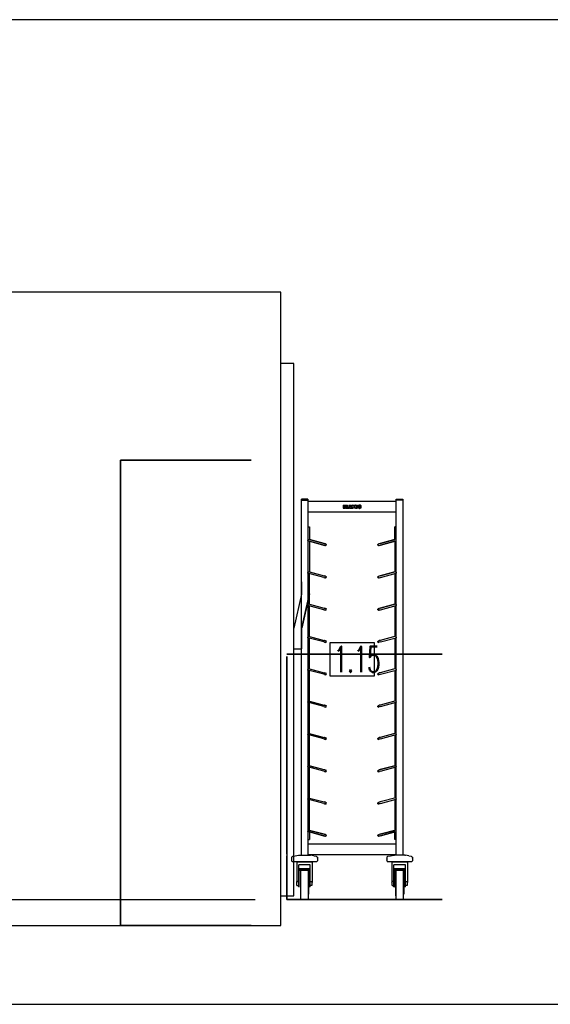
# Model space of a CAD drawing. Header units: millimetres. Extents: x 0 to 40100, y 0 to 29075.
# Tile 114 of 119: x 23961 to 26013, y 18337 to 22147. Entities that reach past the tile are written whole.
import ezdxf

# ---------------------------------------------------------------- set-up
doc = ezdxf.new("R2010")
doc.units = ezdxf.units.MM
doc.header["$MEASUREMENT"] = 0
doc.linetypes.add('AUSGEZOGEN', pattern=[0, 0])
doc.layers.get('0').update_dxf_attribs({"linetype": 'CONTINUOUS'})
for name, color, linetype, true_color in [('ibmp_KT_Einrichtung', 7, 'AUSGEZOGEN', 0x000080), ('ibmp_KT_Geräte_Ansicht', 1, 'AUSGEZOGEN', 0xff0000), ('ibmp_KT_Positionsnummern', 7, 'AUSGEZOGEN', 0x800000)]:
    doc.layers.add(name, color=color, linetype=linetype, true_color=true_color)
doc.layers.add('IBMP_KT_GR', color=7, linetype='AUSGEZOGEN')
doc.styles.get("Standard").update_dxf_attribs({"font": 'TXT.SHX'})

# ---------------------------------------------------------------- blocks, each defined once
blk = doc.blocks.new('BLOCK_00272')
at = {"layer": 'ibmp_KT_Einrichtung', "color": 0, "linetype": 'AUSGEZOGEN', "true_color": 0x000000}
for p, q in [((24971.46, 21092.1), (22571.46, 21092.1)), ((24971.46, 18642.1), (24971.46, 21092.1)), ((25021.46, 20817.1), (24971.46, 20817.1)), ((25021.46, 18757.1), (25021.46, 20817.1)), ((24351.46, 20442.1), (24856.46, 20442.1)), ((24856.46, 20442.1), (24351.46, 20442.1)), ((24351.46, 18662.1), (24351.46, 20442.1)), ((24351.46, 20442.1), (24351.46, 18662.1)), ((24351.46, 18662.1), (24351.46, 20442.1)), ((24351.46, 20442.1), (24351.46, 18662.1)), ((25075.47, 20292.1), (25050.47, 20292.1)), ((25050.47, 18914.08), (25050.47, 20292.1)), ((25050.47, 20287.1), (25075.47, 20287.1)), ((25075.47, 20292.1), (25075.47, 18914.08)), ((25417.47, 20282.1), (25075.47, 20282.1)), ((25417.47, 20292.1), (25442.47, 20292.1)), ((25417.47, 18914.08), (25417.47, 20292.1)), ((25442.47, 20287.1), (25417.47, 20287.1)), ((25442.47, 20292.1), (25442.47, 18914.08)), ((25075.47, 20242.1), (25417.47, 20242.1)), ((25211.46, 20268.69), (25216.86, 20268.69)), ((25211.46, 20268.69), (25211.46, 20256.38)), ((25211.46, 20256.38), (25218.86, 20256.38)), ((25216.26, 20266.69), (25216.46, 20266.69)), ((25216.26, 20266.69), (25216.26, 20263.88)), ((25216.26, 20263.88), (25217.16, 20263.88)), ((25216.26, 20262), (25217.06, 20262)), ((25216.26, 20262), (25216.26, 20258.38)), ((25217.16, 20258.38), (25216.26, 20258.38)), ((25216.46, 20266.69), (25216.86, 20266.58)), ((25216.86, 20268.69), (25218.27, 20268.58)), ((25216.86, 20266.58), (25217.37, 20266.58)), ((25217.57, 20261.78), (25217.06, 20262)), ((25217.16, 20263.88), (25217.57, 20264.08)), ((25217.16, 20258.38), (25217.67, 20258.69)), ((25217.67, 20266.28), (25217.37, 20266.58)), ((25217.57, 20264.08), (25217.87, 20264.6)), ((25217.57, 20261.78), (25217.67, 20261.69)), ((25217.67, 20266.28), (25217.77, 20265.98)), ((25217.67, 20261.69), (25217.77, 20261.28)), ((25217.67, 20258.69), (25217.77, 20259.08)), ((25217.77, 20265.98), (25217.77, 20265.5)), ((25217.77, 20265.5), (25217.87, 20265.1)), ((25217.77, 20261.28), (25217.77, 20259.08)), ((25217.87, 20265.1), (25217.87, 20264.6)), ((25218.27, 20268.58), (25219.97, 20268.48)), ((25218.86, 20256.38), (25220.37, 20256.48)), ((25219.76, 20263.08), (25220.07, 20263.08)), ((25220.17, 20263), (25219.76, 20263.08)), ((25219.97, 20268.48), (25221.16, 20267.9)), ((25220.07, 20263.08), (25220.67, 20263.28)), ((25220.17, 20263), (25220.97, 20262.9)), ((25220.37, 20256.48), (25221.56, 20256.78)), ((25220.67, 20263.28), (25221.46, 20263.48)), ((25222.06, 20262.4), (25220.97, 20262.9)), ((25221.16, 20267.9), (25221.96, 20267.2)), ((25221.46, 20263.48), (25221.96, 20263.88)), ((25221.56, 20256.78), (25222.26, 20257.5)), ((25221.96, 20267.2), (25222.26, 20266.19)), ((25222.26, 20264.5), (25221.96, 20263.88)), ((25222.57, 20261.38), (25222.06, 20262.4)), ((25222.26, 20266.19), (25222.26, 20264.5)), ((25222.26, 20257.5), (25222.57, 20258.38)), ((25222.57, 20258.38), (25222.57, 20261.38)), ((25224.26, 20268.69), (25229.06, 20268.69)), ((25224.26, 20256.38), (25224.26, 20268.69)), ((25224.26, 20256.38), (25236.96, 20256.38)), ((25229.06, 20258.88), (25229.06, 20268.69)), ((25231.96, 20258.88), (25229.06, 20258.88)), ((25231.96, 20256.38), (25231.96, 20258.88)), ((25234.46, 20268.69), (25232.06, 20256.38)), ((25234.46, 20268.69), (25241.26, 20268.69)), ((25237.26, 20258.58), (25236.96, 20256.38)), ((25237.16, 20260.69), (25237.26, 20261.48)), ((25238.76, 20260.69), (25237.16, 20260.69)), ((25237.26, 20261.48), (25237.57, 20263.28)), ((25237.26, 20258.58), (25238.96, 20258.58)), ((25237.97, 20265.1), (25237.57, 20263.28)), ((25238.07, 20266.08), (25237.97, 20265.1)), ((25238.07, 20266.08), (25238.17, 20265.29)), ((25238.37, 20263.48), (25238.17, 20265.29)), ((25238.66, 20261.69), (25238.37, 20263.48)), ((25238.76, 20260.69), (25238.66, 20261.69)), ((25239.26, 20256.38), (25238.96, 20258.58)), ((25239.26, 20256.38), (25244.06, 20256.38)), ((25244.06, 20256.38), (25241.26, 20268.69)), ((25248.66, 20268.69), (25244.97, 20268.69)), ((25244.97, 20256.38), (25244.97, 20268.69)), ((25244.97, 20256.38), (25248.96, 20256.38)), ((25248.66, 20268.69), (25251.46, 20263.08)), ((25248.96, 20256.38), (25248.96, 20262)), ((25251.46, 20256.38), (25248.96, 20262)), ((25251.46, 20268.69), (25255.47, 20268.69)), ((25251.46, 20268.69), (25251.46, 20263.08)), ((25255.47, 20256.38), (25251.46, 20256.38)), ((25255.47, 20268.69), (25255.47, 20256.38)), ((25257.47, 20266.48), (25257.37, 20265.4)), ((25257.37, 20260), (25257.37, 20265.4)), ((25257.47, 20258.88), (25257.37, 20260)), ((25258.07, 20267.4), (25257.47, 20266.48)), ((25257.97, 20257.6), (25257.47, 20258.88)), ((25257.97, 20257.6), (25259.16, 20256.69)), ((25258.07, 20267.4), (25259.16, 20268.28)), ((25260.87, 20268.88), (25259.16, 20268.28)), ((25259.16, 20256.69), (25260.97, 20256.19)), ((25260.87, 20268.88), (25265.07, 20268.88)), ((25262.37, 20256.08), (25260.97, 20256.19)), ((25262.26, 20266.69), (25262.16, 20266.19)), ((25262.16, 20266.19), (25262.16, 20258.88)), ((25262.26, 20258.28), (25262.16, 20258.88)), ((25262.57, 20266.9), (25262.26, 20266.69)), ((25262.57, 20258.08), (25262.26, 20258.28)), ((25263.66, 20256.08), (25262.37, 20256.08)), ((25263.47, 20266.9), (25262.57, 20266.9)), ((25262.57, 20258.08), (25263.27, 20258.08)), ((25263.56, 20258.19), (25263.27, 20258.08)), ((25263.47, 20266.9), (25263.66, 20266.69)), ((25263.76, 20258.38), (25263.56, 20258.19)), ((25263.66, 20266.69), (25263.86, 20266.28)), ((25264.97, 20256.19), (25263.66, 20256.08)), ((25263.86, 20258.98), (25263.76, 20258.38)), ((25263.86, 20263.48), (25263.86, 20266.28)), ((25268.66, 20263.48), (25263.86, 20263.48)), ((25263.86, 20261.48), (25263.86, 20258.98)), ((25263.86, 20261.48), (25268.66, 20261.48)), ((25266.56, 20256.69), (25264.97, 20256.19)), ((25265.07, 20268.88), (25266.66, 20268.38)), ((25266.56, 20256.69), (25267.77, 20257.5)), ((25267.87, 20267.6), (25266.66, 20268.38)), ((25267.77, 20257.5), (25268.47, 20258.48)), ((25268.66, 20266.38), (25267.87, 20267.6)), ((25268.66, 20259.7), (25268.47, 20258.48)), ((25268.66, 20266.38), (25268.66, 20263.48)), ((25268.66, 20261.48), (25268.66, 20259.7)), ((25270.87, 20267.5), (25270.27, 20266.38)), ((25270.27, 20266.38), (25270.27, 20258.78)), ((25270.97, 20257.5), (25270.27, 20258.78)), ((25270.87, 20267.5), (25272.06, 20268.28)), ((25270.97, 20257.5), (25272.37, 20256.58)), ((25273.66, 20268.88), (25272.06, 20268.28)), ((25272.37, 20256.58), (25273.96, 20256.19)), ((25277.37, 20268.88), (25273.66, 20268.88)), ((25275.17, 20256.08), (25273.96, 20256.19)), ((25275.07, 20266.69), (25274.97, 20266.28)), ((25274.97, 20266.28), (25274.97, 20258.98)), ((25275.07, 20258.48), (25274.97, 20258.98)), ((25275.07, 20266.69), (25275.37, 20266.9)), ((25275.17, 20258.19), (25275.07, 20258.48)), ((25275.47, 20258.08), (25275.17, 20258.19)), ((25275.17, 20256.08), (25276.36, 20256.08)), ((25275.37, 20266.9), (25275.97, 20266.9)), ((25275.97, 20258.08), (25275.47, 20258.08)), ((25275.97, 20266.9), (25276.16, 20266.78)), ((25276.26, 20258.28), (25275.97, 20258.08)), ((25276.16, 20266.78), (25276.36, 20266.69)), ((25276.36, 20258.48), (25276.26, 20258.28)), ((25276.36, 20266.69), (25276.46, 20266.28)), ((25276.36, 20258.48), (25276.46, 20258.98)), ((25277.67, 20256.19), (25276.36, 20256.08)), ((25276.46, 20266.28), (25276.46, 20258.98)), ((25279.06, 20268.48), (25277.37, 20268.88)), ((25279.36, 20256.69), (25277.67, 20256.19)), ((25280.47, 20267.6), (25279.06, 20268.48)), ((25280.47, 20257.6), (25279.36, 20256.69)), ((25281.16, 20266.28), (25280.47, 20267.6)), ((25280.47, 20257.6), (25281.16, 20258.69)), ((25281.16, 20258.69), (25281.16, 20266.28)), ((25075.47, 20185.1), (25081.46, 20185.1)), ((25081.46, 20185.1), (25081.46, 20135.1)), ((25417.47, 20185.1), (25411.46, 20185.1)), ((25411.46, 20135.12), (25411.46, 20185.1)), ((25075.47, 20130.5), (25075.97, 20132.2)), ((25137.06, 20114.08), (25075.47, 20130.5)), ((25075.97, 20132.2), (25076.56, 20134.6)), ((25076.56, 20134.6), (25076.96, 20136.28)), ((25076.96, 20136.28), (25138.56, 20119.79)), ((25137.97, 20120), (25081.46, 20135.1)), ((25081.46, 20128.88), (25081.46, 20010.1)), ((25081.46, 20128.88), (25136.36, 20114.19)), ((25141.46, 20119.08), (25137.97, 20120)), ((25138.56, 20119.79), (25137.97, 20120)), ((25138.56, 20119.79), (25143.17, 20118.58)), ((25143.17, 20118.58), (25141.46, 20119.08)), ((25143.17, 20118.58), (25145.87, 20117.9)), ((25145.87, 20117.9), (25147.06, 20115.69)), ((25345.87, 20115.69), (25347.06, 20117.9)), ((25349.76, 20118.58), (25347.06, 20117.9)), ((25351.46, 20119.08), (25349.76, 20118.58)), ((25354.97, 20120), (25351.46, 20119.08)), ((25415.87, 20136.28), (25354.97, 20120)), ((25354.97, 20120), (25411.46, 20135.12)), ((25356.56, 20114.19), (25417.47, 20130.5)), ((25411.46, 20128.88), (25356.56, 20114.19)), ((25411.46, 20128.88), (25411.46, 20010.12)), ((25416.36, 20134.6), (25415.87, 20136.28)), ((25417.06, 20132.2), (25416.36, 20134.6)), ((25417.47, 20130.5), (25417.06, 20132.2)), ((25136.36, 20114.19), (25139.87, 20113.28)), ((25136.36, 20114.19), (25137.06, 20114.08)), ((25139.87, 20113.28), (25141.66, 20112.79)), ((25141.86, 20112.7), (25139.87, 20113.28)), ((25141.66, 20112.79), (25144.26, 20112.1)), ((25144.26, 20112.1), (25141.86, 20112.7)), ((25144.26, 20112.1), (25146.46, 20113.28)), ((25146.46, 20113.28), (25147.06, 20115.69)), ((25346.46, 20113.28), (25345.87, 20115.69)), ((25346.46, 20113.28), (25348.66, 20112.1)), ((25351.26, 20112.79), (25348.66, 20112.1)), ((25348.66, 20112.1), (25351.06, 20112.7)), ((25351.06, 20112.7), (25353.07, 20113.28)), ((25351.26, 20112.79), (25355.87, 20114.08)), ((25353.07, 20113.28), (25351.26, 20112.79)), ((25356.56, 20114.19), (25355.87, 20114.08)), ((25075.47, 20005.5), (25075.97, 20007.2)), ((25137.06, 19988.98), (25075.47, 20005.5)), ((25075.97, 20007.2), (25076.56, 20009.6)), ((25076.56, 20009.6), (25076.96, 20011.28)), ((25076.96, 20011.28), (25138.56, 19994.79)), ((25081.46, 20010.1), (25137.97, 19995)), ((25081.46, 19885.1), (25081.46, 20003.88)), ((25354.97, 19995), (25415.87, 20011.28)), ((25411.46, 20010.12), (25354.97, 19995)), ((25355.87, 19988.98), (25417.47, 20005.5)), ((25411.46, 20003.88), (25411.46, 19885.12)), ((25415.87, 20011.28), (25416.36, 20009.6)), ((25417.06, 20007.2), (25416.36, 20009.6)), ((25417.06, 20007.2), (25417.47, 20005.5)), ((25051.46, 19971.08), (25051.46, 19922.1)), ((25081.46, 19925.1), (25081.46, 19971.08)), ((25137.06, 19988.98), (25141.66, 19987.79)), ((25137.97, 19995), (25141.46, 19994.08)), ((25138.56, 19994.79), (25137.97, 19995)), ((25143.17, 19993.58), (25138.56, 19994.79)), ((25139.87, 19988.28), (25141.66, 19987.79)), ((25141.86, 19987.7), (25140.64, 19988.06)), ((25143.17, 19993.58), (25141.46, 19994.08)), ((25141.66, 19987.79), (25144.26, 19987.1)), ((25144.26, 19987.1), (25141.86, 19987.7)), ((25143.17, 19993.58), (25145.87, 19992.9)), ((25144.26, 19987.1), (25146.46, 19988.28)), ((25147.06, 19990.78), (25145.87, 19992.9)), ((25146.46, 19988.28), (25147.06, 19990.78)), ((25345.87, 19990.78), (25347.06, 19992.9)), ((25346.46, 19988.28), (25345.87, 19990.78)), ((25346.46, 19988.28), (25348.66, 19987.1)), ((25347.06, 19992.9), (25349.76, 19993.58)), ((25351.26, 19987.79), (25348.66, 19987.1)), ((25348.66, 19987.1), (25351.06, 19987.7)), ((25351.46, 19994.08), (25349.76, 19993.58)), ((25352.28, 19988.06), (25351.06, 19987.7)), ((25351.26, 19987.79), (25355.87, 19988.98)), ((25354.97, 19995), (25351.46, 19994.08)), ((24351.46, 19937), (24351.46, 19832.1)), ((24351.46, 19935.86), (24351.46, 19832.1)), ((24351.46, 19935.1), (24351.46, 19934.08)), ((24351.46, 19934.08), (24351.46, 19933.53)), ((24351.46, 19832.1), (24351.46, 19920.42)), ((24351.46, 19919.26), (24351.46, 19832.1)), ((25050.47, 19924.08), (25021.46, 19792.1)), ((25051.46, 19789.08), (25081.46, 19925.1)), ((25052.47, 19791.08), (25081.46, 19925.1)), ((25081.46, 19925.1), (25052.47, 19792.1)), ((25075.47, 19880.5), (25075.97, 19882.2)), ((25137.06, 19863.98), (25075.47, 19880.5)), ((25075.97, 19882.2), (25076.56, 19884.6)), ((25076.56, 19884.6), (25076.96, 19886.28)), ((25076.96, 19886.28), (25138.56, 19869.79)), ((25081.46, 19885.1), (25137.97, 19870)), ((25081.46, 19760.1), (25081.46, 19878.88)), ((25137.06, 19863.98), (25141.66, 19862.79)), ((25137.97, 19870), (25141.46, 19869.08)), ((25138.56, 19869.79), (25137.97, 19870)), ((25143.17, 19868.58), (25138.56, 19869.79)), ((25139.87, 19863.28), (25141.66, 19862.79)), ((25141.86, 19862.7), (25140.64, 19863.06)), ((25143.17, 19868.58), (25141.46, 19869.08)), ((25141.66, 19862.79), (25144.26, 19862.1)), ((25141.83, 19862.74), (25141.86, 19862.7)), ((25144.26, 19862.1), (25141.86, 19862.7)), ((25143.17, 19868.58), (25145.87, 19867.9)), ((25144.26, 19862.1), (25146.46, 19863.28)), ((25147.06, 19865.78), (25145.87, 19867.9)), ((25146.46, 19863.28), (25147.06, 19865.78)), ((25345.87, 19865.78), (25347.06, 19867.9)), ((25346.46, 19863.28), (25345.87, 19865.78)), ((25346.46, 19863.28), (25348.66, 19862.1)), ((25347.06, 19867.9), (25349.76, 19868.58)), ((25351.26, 19862.79), (25348.66, 19862.1)), ((25348.66, 19862.1), (25351.06, 19862.7)), ((25351.46, 19869.08), (25349.76, 19868.58)), ((25352.28, 19863.06), (25351.06, 19862.7)), ((25351.06, 19862.7), (25351.09, 19862.74)), ((25351.26, 19862.79), (25355.87, 19863.98)), ((25354.97, 19870), (25351.46, 19869.08)), ((25354.97, 19870), (25415.87, 19886.28)), ((25411.46, 19885.12), (25354.97, 19870)), ((25355.87, 19863.98), (25417.47, 19880.5)), ((25411.46, 19878.88), (25411.46, 19760.12)), ((25415.87, 19886.28), (25416.36, 19884.6)), ((25417.06, 19882.2), (25416.36, 19884.6)), ((25417.06, 19882.2), (25417.47, 19880.5)), ((24351.46, 19792.1), (24351.46, 19553.84)), ((24351.46, 19544.58), (24351.46, 19792.1)), ((24351.46, 19792.1), (24351.46, 19382.1)), ((24351.46, 19382.1), (24351.46, 19792.1)), ((25051.46, 19788.08), (25051.46, 19712.1)), ((25075.47, 19755.5), (25075.97, 19757.2)), ((25137.06, 19738.98), (25075.47, 19755.5)), ((25075.97, 19757.2), (25076.56, 19759.6)), ((25076.56, 19759.6), (25076.96, 19761.28)), ((25076.96, 19761.28), (25138.56, 19744.79)), ((25081.46, 19760.1), (25137.97, 19745)), ((25081.46, 19635.1), (25081.46, 19753.88)), ((25137.06, 19738.98), (25141.66, 19737.79)), ((25137.97, 19745), (25141.46, 19744.08)), ((25138.56, 19744.79), (25137.97, 19745)), ((25143.17, 19743.58), (25138.56, 19744.79)), ((25139.87, 19738.28), (25141.66, 19737.79)), ((25143.17, 19743.58), (25141.46, 19744.08)), ((25141.66, 19737.79), (25144.26, 19737.1)), ((25144.26, 19737.1), (25141.86, 19737.79)), ((25143.17, 19743.58), (25145.87, 19742.9)), ((25144.26, 19737.1), (25146.46, 19738.28)), ((25147.06, 19740.78), (25145.87, 19742.9)), ((25146.46, 19738.28), (25147.06, 19740.78)), ((25345.87, 19740.78), (25347.06, 19742.9)), ((25346.46, 19738.28), (25345.87, 19740.78)), ((25346.46, 19738.28), (25348.66, 19737.1)), ((25347.06, 19742.9), (25349.76, 19743.58)), ((25351.26, 19737.79), (25348.66, 19737.1)), ((25349.76, 19743.58), (25351.46, 19744.08)), ((25355.87, 19738.98), (25351.26, 19737.79)), ((25354.97, 19745), (25351.46, 19744.08)), ((25415.87, 19761.28), (25354.97, 19745)), ((25355.87, 19738.98), (25417.47, 19755.5)), ((25411.46, 19753.88), (25411.46, 19635.12)), ((25416.36, 19759.6), (25415.87, 19761.28)), ((25417.06, 19757.2), (25416.36, 19759.6)), ((25417.06, 19757.2), (25417.47, 19755.5)), ((25021.46, 19712.1), (25051.46, 19712.1)), ((24994.46, 19692.1), (25594.46, 19692.1)), ((25594.46, 19692.1), (24994.46, 19692.1)), ((24994.46, 18918.08), (24994.46, 19683.28)), ((24994.46, 19683.28), (24994.46, 18918.08)), ((24994.46, 18918.08), (24994.46, 19683.28)), ((24994.46, 19683.28), (24994.46, 18918.08)), ((25075.47, 19630.5), (25075.97, 19632.2)), ((25137.06, 19613.98), (25075.47, 19630.5)), ((25075.97, 19632.2), (25076.56, 19634.6)), ((25076.56, 19634.6), (25076.96, 19636.28)), ((25076.96, 19636.28), (25138.56, 19619.79)), ((25081.46, 19635.1), (25137.97, 19620)), ((25081.46, 19510.1), (25081.46, 19628.88)), ((25415.87, 19636.28), (25354.97, 19620)), ((25355.87, 19613.98), (25417.47, 19630.5)), ((25411.46, 19628.88), (25411.46, 19510.12)), ((25416.36, 19634.6), (25415.87, 19636.28)), ((25417.06, 19632.2), (25416.36, 19634.6)), ((25417.06, 19632.2), (25417.47, 19630.5)), ((25141.66, 19612.79), (25137.06, 19613.98)), ((25138.56, 19619.79), (25137.97, 19620)), ((25138.56, 19619.79), (25143.17, 19618.58)), ((25139.87, 19613.28), (25141.66, 19612.79)), ((25143.17, 19618.58), (25141.46, 19619.08)), ((25141.66, 19612.79), (25144.26, 19612.1)), ((25144.26, 19612.1), (25141.86, 19612.79)), ((25143.17, 19618.58), (25145.87, 19617.9)), ((25144.26, 19612.1), (25146.46, 19613.28)), ((25147.06, 19615.69), (25145.87, 19617.9)), ((25146.46, 19613.28), (25147.06, 19615.69)), ((25345.87, 19615.69), (25347.06, 19617.9)), ((25346.46, 19613.28), (25345.87, 19615.69)), ((25346.46, 19613.28), (25348.66, 19612.1)), ((25347.06, 19617.9), (25349.76, 19618.58)), ((25351.26, 19612.79), (25348.66, 19612.1)), ((25351.46, 19619.08), (25349.76, 19618.58)), ((25351.26, 19612.79), (25355.87, 19613.98)), ((25354.97, 19620), (25351.46, 19619.08)), ((24351.46, 19544.58), (24351.46, 19382.1)), ((24351.46, 19382.1), (24351.46, 19535.24)), ((25075.47, 19505.5), (25075.97, 19507.2)), ((25075.97, 19507.2), (25076.56, 19509.6)), ((25076.56, 19509.6), (25076.96, 19511.28)), ((25076.96, 19511.28), (25138.56, 19494.79)), ((25081.46, 19510.1), (25137.97, 19495)), ((25415.87, 19511.28), (25354.97, 19495)), ((25416.36, 19509.6), (25415.87, 19511.28)), ((25417.06, 19507.2), (25416.36, 19509.6)), ((25417.06, 19507.2), (25417.47, 19505.5)), ((25137.06, 19488.98), (25075.47, 19505.5)), ((25081.46, 19385.1), (25081.46, 19503.88)), ((25137.06, 19488.98), (25141.66, 19487.79)), ((25137.97, 19495), (25141.46, 19494.08)), ((25138.56, 19494.79), (25137.97, 19495)), ((25143.17, 19493.58), (25138.56, 19494.79)), ((25139.87, 19488.28), (25141.66, 19487.79)), ((25143.17, 19493.58), (25141.46, 19494.08)), ((25141.66, 19487.79), (25144.26, 19487.1)), ((25144.26, 19487.1), (25141.86, 19487.79)), ((25143.17, 19493.58), (25145.87, 19492.9)), ((25144.26, 19487.1), (25146.46, 19488.28)), ((25147.06, 19490.69), (25145.87, 19492.9)), ((25146.46, 19488.28), (25147.06, 19490.69)), ((25345.87, 19490.69), (25347.06, 19492.9)), ((25346.46, 19488.28), (25345.87, 19490.69)), ((25346.46, 19488.28), (25348.66, 19487.1)), ((25347.06, 19492.9), (25349.76, 19493.58)), ((25351.26, 19487.79), (25348.66, 19487.1)), ((25349.76, 19493.58), (25351.46, 19494.08)), ((25355.87, 19488.98), (25351.26, 19487.79)), ((25354.97, 19495), (25351.46, 19494.08)), ((25355.87, 19488.98), (25417.47, 19505.5)), ((25411.46, 19503.88), (25411.46, 19385.12)), ((25075.47, 19380.5), (25075.97, 19382.2)), ((25137.06, 19363.98), (25075.47, 19380.5)), ((25075.97, 19382.2), (25076.56, 19384.6)), ((25076.56, 19384.6), (25076.96, 19386.28)), ((25076.96, 19386.28), (25138.56, 19369.79)), ((25081.46, 19260.1), (25081.46, 19378.88)), ((25137.06, 19363.98), (25141.66, 19362.79)), ((25137.97, 19370), (25141.46, 19369.08)), ((25137.97, 19370), (25138.56, 19369.79)), ((25143.17, 19368.58), (25138.56, 19369.79)), ((25139.87, 19363.28), (25141.66, 19362.79)), ((25141.86, 19362.7), (25140.64, 19363.06)), ((25143.17, 19368.58), (25141.46, 19369.08)), ((25141.66, 19362.79), (25144.26, 19362.1)), ((25141.83, 19362.74), (25141.86, 19362.7)), ((25144.26, 19362.1), (25141.86, 19362.7)), ((25143.17, 19368.58), (25145.87, 19367.9)), ((25144.26, 19362.1), (25146.46, 19363.28)), ((25147.06, 19365.69), (25145.87, 19367.9)), ((25146.46, 19363.28), (25147.06, 19365.69)), ((25345.87, 19365.69), (25347.06, 19367.9)), ((25346.46, 19363.28), (25345.87, 19365.69)), ((25346.46, 19363.28), (25348.66, 19362.1)), ((25347.06, 19367.9), (25349.76, 19368.58)), ((25351.26, 19362.79), (25348.66, 19362.1)), ((25348.66, 19362.1), (25351.06, 19362.7)), ((25349.76, 19368.58), (25351.46, 19369.08)), ((25352.28, 19363.06), (25351.06, 19362.7)), ((25351.06, 19362.7), (25351.09, 19362.74)), ((25355.87, 19363.98), (25351.26, 19362.79)), ((25354.97, 19370), (25351.46, 19369.08)), ((25415.87, 19386.28), (25354.97, 19370)), ((25355.87, 19363.98), (25417.47, 19380.5)), ((25411.46, 19378.88), (25411.46, 19260.12)), ((25416.36, 19384.6), (25415.87, 19386.28)), ((25417.06, 19382.2), (25416.36, 19384.6)), ((25417.06, 19382.2), (25417.47, 19380.5)), ((24351.46, 19342.1), (24351.46, 19171.84)), ((24351.46, 19151.22), (24351.46, 19342.1)), ((24351.46, 19170.71), (24351.46, 19342.1)), ((24351.46, 19342.1), (24351.46, 19150.08)), ((25075.47, 19255.5), (25075.97, 19257.2)), ((25137.06, 19238.98), (25075.47, 19255.5)), ((25075.97, 19257.2), (25076.56, 19259.6)), ((25076.96, 19261.28), (25076.56, 19259.6)), ((25138.56, 19244.79), (25076.96, 19261.28)), ((25081.46, 19260.1), (25137.97, 19245)), ((25081.46, 19135.1), (25081.46, 19253.88)), ((25137.97, 19245), (25141.46, 19244.08)), ((25138.56, 19244.79), (25137.97, 19245)), ((25143.17, 19243.58), (25138.56, 19244.79)), ((25143.17, 19243.58), (25141.46, 19244.08)), ((25143.17, 19243.58), (25145.87, 19242.9)), ((25147.06, 19240.69), (25145.87, 19242.9)), ((25146.46, 19238.28), (25147.06, 19240.69)), ((25345.87, 19240.69), (25347.06, 19242.9)), ((25346.46, 19238.28), (25345.87, 19240.69)), ((25347.06, 19242.9), (25349.76, 19243.58)), ((25349.76, 19243.58), (25351.46, 19244.08)), ((25354.97, 19245), (25351.46, 19244.08)), ((25354.97, 19245), (25415.87, 19261.28)), ((25411.46, 19260.12), (25354.97, 19245)), ((25355.87, 19238.98), (25417.47, 19255.5)), ((25411.46, 19253.88), (25411.46, 19135.12)), ((25415.87, 19261.28), (25416.36, 19259.6)), ((25417.06, 19257.2), (25416.36, 19259.6)), ((25417.06, 19257.2), (25417.47, 19255.5)), ((25137.06, 19238.98), (25141.66, 19237.79)), ((25139.87, 19238.28), (25141.66, 19237.79)), ((25141.86, 19237.7), (25140.64, 19238.06)), ((25141.66, 19237.79), (25144.26, 19237.1)), ((25144.26, 19237.1), (25141.86, 19237.7)), ((25144.26, 19237.1), (25146.46, 19238.28)), ((25346.46, 19238.28), (25348.66, 19237.1)), ((25351.26, 19237.79), (25348.66, 19237.1)), ((25348.66, 19237.1), (25351.06, 19237.7)), ((25351.06, 19237.7), (25352.28, 19238.06)), ((25355.87, 19238.98), (25351.26, 19237.79)), ((24351.46, 19157.66), (24351.46, 19157.1)), ((24351.46, 19157.1), (24351.46, 19155.58)), ((25075.47, 19130.5), (25075.97, 19132.2)), ((25137.06, 19113.98), (25075.47, 19130.5)), ((25075.97, 19132.2), (25076.56, 19134.6)), ((25076.56, 19134.6), (25076.96, 19136.28)), ((25076.96, 19136.28), (25138.56, 19119.79)), ((25081.46, 19135.1), (25137.97, 19120)), ((25081.46, 19010.1), (25081.46, 19128.88)), ((25415.87, 19136.28), (25354.97, 19120)), ((25355.87, 19113.98), (25417.47, 19130.5)), ((25411.46, 19128.88), (25411.46, 19010.12)), ((25416.36, 19134.6), (25415.87, 19136.28)), ((25417.06, 19132.2), (25416.36, 19134.6)), ((25417.06, 19132.2), (25417.47, 19130.5)), ((25137.06, 19113.98), (25141.66, 19112.79)), ((25137.97, 19120), (25141.46, 19119.08)), ((25138.56, 19119.79), (25137.97, 19120)), ((25143.17, 19118.58), (25138.56, 19119.79)), ((25139.87, 19113.28), (25141.66, 19112.79)), ((25141.86, 19112.7), (25140.64, 19113.06)), ((25143.17, 19118.58), (25141.46, 19119.08)), ((25141.66, 19112.79), (25144.26, 19112.1)), ((25141.83, 19112.74), (25141.86, 19112.7)), ((25144.26, 19112.1), (25141.86, 19112.7)), ((25143.17, 19118.58), (25145.87, 19117.9)), ((25144.26, 19112.1), (25146.46, 19113.28)), ((25147.06, 19115.69), (25145.87, 19117.9)), ((25146.46, 19113.28), (25147.06, 19115.69)), ((25345.87, 19115.69), (25347.06, 19117.9)), ((25346.46, 19113.28), (25345.87, 19115.69)), ((25346.46, 19113.28), (25348.66, 19112.1)), ((25347.06, 19117.9), (25349.76, 19118.58)), ((25351.26, 19112.79), (25348.66, 19112.1)), ((25348.66, 19112.1), (25351.06, 19112.7)), ((25349.76, 19118.58), (25351.46, 19119.08)), ((25352.28, 19113.06), (25351.06, 19112.7)), ((25351.06, 19112.7), (25351.09, 19112.74)), ((25355.87, 19113.98), (25351.26, 19112.79)), ((25354.97, 19120), (25351.46, 19119.08)), ((25075.47, 19005.5), (25075.97, 19007.2)), ((25137.06, 18989.08), (25075.47, 19005.5)), ((25075.47, 18975.1), (25081.46, 18975.1)), ((25075.97, 19007.2), (25076.56, 19009.7)), ((25076.56, 19009.7), (25076.96, 19011.28)), ((25076.96, 19011.28), (25138.56, 18994.79)), ((25137.97, 18995), (25081.46, 19010.1)), ((25081.46, 19003.88), (25136.36, 18989.19)), ((25081.46, 19003.88), (25081.46, 18975.1)), ((25136.36, 18989.19), (25139.87, 18988.28)), ((25136.36, 18989.19), (25137.06, 18989.08)), ((25141.46, 18994.08), (25137.97, 18995)), ((25138.56, 18994.79), (25137.97, 18995)), ((25138.56, 18994.79), (25143.17, 18993.58)), ((25139.87, 18988.28), (25141.66, 18987.79)), ((25141.86, 18987.7), (25139.87, 18988.28)), ((25143.17, 18993.58), (25141.46, 18994.08)), ((25141.66, 18987.79), (25144.26, 18987.1)), ((25141.83, 18987.74), (25141.86, 18987.7)), ((25144.26, 18987.1), (25141.86, 18987.7)), ((25143.17, 18993.58), (25145.87, 18992.9)), ((25144.26, 18987.1), (25146.46, 18988.28)), ((25147.06, 18990.69), (25145.87, 18992.9)), ((25146.46, 18988.28), (25147.06, 18990.69)), ((25345.87, 18990.69), (25347.06, 18992.9)), ((25346.46, 18988.28), (25345.87, 18990.69)), ((25346.46, 18988.28), (25348.66, 18987.1)), ((25347.06, 18992.9), (25349.76, 18993.58)), ((25351.26, 18987.79), (25348.66, 18987.1)), ((25348.66, 18987.1), (25351.06, 18987.7)), ((25349.76, 18993.58), (25351.46, 18994.08)), ((25353.07, 18988.28), (25351.06, 18987.7)), ((25351.06, 18987.7), (25351.09, 18987.74)), ((25355.87, 18989.08), (25351.26, 18987.79)), ((25351.26, 18987.79), (25353.07, 18988.28)), ((25354.97, 18995), (25351.46, 18994.08)), ((25415.87, 19011.28), (25354.97, 18995)), ((25354.97, 18995), (25411.46, 19010.12)), ((25356.56, 18989.19), (25355.87, 18989.08)), ((25356.56, 18989.19), (25417.47, 19005.5)), ((25411.46, 19003.88), (25356.56, 18989.19)), ((25411.46, 18975.1), (25411.46, 19003.88)), ((25417.47, 18975.1), (25411.46, 18975.1)), ((25416.36, 19009.7), (25415.87, 19011.28)), ((25417.06, 19007.2), (25416.36, 19009.7)), ((25417.47, 19005.5), (25417.06, 19007.2)), ((25417.47, 18957.1), (25075.47, 18957.1)), ((24994.46, 18917.1), (24994.46, 18916.48)), ((24994.46, 18917.1), (24994.46, 18916.48)), ((24994.46, 18917.1), (24994.46, 18916.48)), ((24994.46, 18917.1), (24994.46, 18916.48)), ((24994.46, 18916.48), (24994.46, 18914.19)), ((24994.46, 18916.48), (24994.46, 18914.19)), ((24994.46, 18916.48), (24994.46, 18914.19)), ((24994.46, 18916.48), (24994.46, 18914.19)), ((24994.46, 18914.19), (24994.46, 18911.08)), ((24994.46, 18914.19), (24994.46, 18911.08)), ((24994.46, 18914.19), (24994.46, 18911.08)), ((24994.46, 18914.19), (24994.46, 18911.08)), ((24994.46, 18911.08), (24994.46, 18907.4)), ((24994.46, 18907.4), (24994.46, 18911.08)), ((24994.46, 18911.08), (24994.46, 18907.4)), ((24994.46, 18907.4), (24994.46, 18911.08)), ((24994.46, 18907.4), (24994.46, 18897.1)), ((24994.46, 18897.1), (24994.46, 18907.4)), ((24994.46, 18907.4), (24994.46, 18897.1)), ((24994.46, 18897.1), (24994.46, 18907.4)), ((25014.76, 18908.08), (25012.47, 18905.69)), ((25012.47, 18905.69), (25012.47, 18900.2)), ((25013.47, 18899.08), (25012.47, 18900.2)), ((25013.47, 18899.08), (25012.47, 18898)), ((25012.47, 18898), (25012.47, 18892.5)), ((25014.76, 18908.08), (25017.37, 18909.7)), ((25017.37, 18909.7), (25026.66, 18912.1)), ((25026.66, 18912.1), (25039.46, 18913.88)), ((25039.46, 18913.88), (25042.26, 18914.08)), ((25042.26, 18914.08), (25082.67, 18914.08)), ((25075.47, 18917.1), (25417.47, 18917.1)), ((25082.67, 18914.08), (25085.47, 18913.88)), ((25098.27, 18912.1), (25085.47, 18913.88)), ((25098.27, 18912.1), (25107.57, 18909.7)), ((25110.17, 18908.08), (25107.57, 18909.7)), ((25110.17, 18908.08), (25112.47, 18905.69)), ((25112.47, 18900.2), (25111.46, 18899.08)), ((25112.47, 18898), (25111.46, 18899.08)), ((25112.47, 18905.69), (25112.47, 18900.2)), ((25112.47, 18898), (25112.47, 18892.5)), ((25382.77, 18908.08), (25380.47, 18905.69)), ((25380.47, 18905.69), (25380.47, 18900.2)), ((25381.46, 18899.08), (25380.47, 18900.2)), ((25381.46, 18899.08), (25380.47, 18898)), ((25380.47, 18898), (25380.47, 18892.5)), ((25382.77, 18908.08), (25385.37, 18909.7)), ((25385.37, 18909.7), (25394.66, 18912.1)), ((25394.66, 18912.1), (25407.47, 18913.88)), ((25407.47, 18913.88), (25410.27, 18914.08)), ((25450.67, 18914.08), (25410.27, 18914.08)), ((25450.67, 18914.08), (25453.47, 18913.88)), ((25466.26, 18912.1), (25453.47, 18913.88)), ((25466.26, 18912.1), (25475.57, 18909.7)), ((25478.17, 18908.08), (25475.57, 18909.7)), ((25478.17, 18908.08), (25480.47, 18905.69)), ((25480.47, 18900.2), (25479.46, 18899.08)), ((25480.47, 18898), (25479.46, 18899.08)), ((25480.47, 18905.69), (25480.47, 18900.2)), ((25480.47, 18898), (25480.47, 18892.5)), ((24994.46, 18887.1), (24994.46, 18897.1)), ((24994.46, 18897.1), (24994.46, 18887.1)), ((24994.46, 18887.1), (24994.46, 18897.1)), ((24994.46, 18897.1), (24994.46, 18887.1)), ((24994.46, 18887.1), (24994.46, 18877.1)), ((24994.46, 18877.1), (24994.46, 18887.1)), ((24994.46, 18887.1), (24994.46, 18877.1)), ((24994.46, 18877.1), (24994.46, 18887.1)), ((24994.46, 18807.9), (24994.46, 18877.1)), ((24994.46, 18877.1), (24994.46, 18807.9)), ((24994.46, 18795.2), (24994.46, 18877.1)), ((24994.46, 18877.1), (24994.46, 18795.2)), ((24994.46, 18796.08), (24994.46, 18877.1)), ((24994.46, 18877.1), (24994.46, 18796.08)), ((24994.46, 18877.1), (24994.46, 18840.1)), ((24994.46, 18860.88), (24994.46, 18877.1)), ((24994.46, 18833), (24994.46, 18877.1)), ((24994.46, 18833), (24994.46, 18877.1)), ((24994.46, 18867.1), (24994.46, 18860.98)), ((24994.46, 18859.79), (24994.46, 18862.1)), ((24994.46, 18854.5), (24994.46, 18862.1)), ((24994.46, 18860.98), (24994.46, 18849.28)), ((24994.46, 18855.88), (24994.46, 18860.88)), ((24994.46, 18859.79), (24994.46, 18858.48)), ((25012.47, 18892.5), (25014.76, 18890.1)), ((25014.76, 18890.1), (25110.17, 18890.1)), ((25092.47, 18887.1), (25032.47, 18887.1)), ((25032.47, 18887.1), (25032.47, 18807.79)), ((25037.47, 18887.1), (25037.47, 18890.1)), ((25040.47, 18792.1), (25040.47, 18877.1)), ((25084.46, 18877.1), (25040.47, 18877.1)), ((25040.47, 18862), (25084.46, 18862)), ((25084.46, 18859.79), (25040.47, 18859.79)), ((25084.46, 18792.1), (25084.46, 18877.1)), ((25087.47, 18890.1), (25087.47, 18887.1)), ((25092.47, 18887.1), (25092.47, 18807.79)), ((25110.17, 18890.1), (25112.47, 18892.5)), ((25382.77, 18890.1), (25380.47, 18892.5)), ((25382.77, 18890.1), (25478.17, 18890.1)), ((25460.47, 18887.1), (25400.47, 18887.1)), ((25400.47, 18887.1), (25400.47, 18807.79)), ((25405.47, 18887.1), (25405.47, 18890.1)), ((25408.47, 18792.1), (25408.47, 18877.1)), ((25452.47, 18877.1), (25408.47, 18877.1)), ((25408.47, 18862), (25452.47, 18862)), ((25452.47, 18859.79), (25408.47, 18859.79)), ((25452.47, 18792.1), (25452.47, 18877.1)), ((25455.47, 18890.1), (25455.47, 18887.1)), ((25460.47, 18887.1), (25460.47, 18807.79)), ((25478.17, 18890.1), (25480.47, 18892.5)), ((24994.46, 18858.48), (24994.46, 18854.5)), ((24994.46, 18840.1), (24994.46, 18855.88)), ((24994.46, 18855.1), (24994.46, 18850.2)), ((24994.46, 18851.06), (24994.46, 18849.28)), ((24994.46, 18850.2), (24994.46, 18840.69)), ((24994.46, 18849.28), (24994.46, 18833.28)), ((24994.46, 18849.28), (24994.46, 18833.28)), ((24994.46, 18847), (24994.46, 18840.69)), ((24994.46, 18840.69), (24994.46, 18827.79)), ((24994.46, 18840.69), (24994.46, 18827.79)), ((24994.46, 18833.28), (24994.46, 18833.97)), ((24994.46, 18833.28), (24994.46, 18833.97)), ((24994.46, 18833.28), (24994.46, 18814.5)), ((24994.46, 18814.5), (24994.46, 18833.28)), ((24994.46, 18833.28), (24994.46, 18814.5)), ((24994.46, 18814.5), (24994.46, 18833.28)), ((24994.46, 18832.1), (24994.46, 18833)), ((24994.46, 18832.1), (24994.46, 18833)), ((24994.46, 18820.4), (24994.46, 18832.1)), ((24994.46, 18820.4), (24994.46, 18832.1)), ((24994.46, 18827.79), (24994.46, 18812.6)), ((24994.46, 18827.79), (24994.46, 18812.6)), ((24994.46, 18812.6), (24994.46, 18825.34)), ((24994.46, 18812.6), (24994.46, 18825.29)), ((25040.47, 18858.48), (25084.46, 18858.48)), ((25084.46, 18854.5), (25040.47, 18854.5)), ((25040.47, 18840.1), (25042.47, 18840.1)), ((25042.47, 18792.1), (25042.47, 18854.5)), ((25046.46, 18846.08), (25046.46, 18763.08)), ((25046.46, 18846.08), (25046.96, 18846.08)), ((25046.96, 18852.1), (25046.96, 18757.1)), ((25046.96, 18852.1), (25047.47, 18852.1)), ((25047.47, 18854.5), (25047.47, 18742.1)), ((25077.47, 18742.1), (25077.47, 18854.5)), ((25077.47, 18852.1), (25077.97, 18852.1)), ((25077.97, 18757.1), (25077.97, 18852.1)), ((25077.97, 18846.08), (25078.47, 18846.08)), ((25078.47, 18846.08), (25078.47, 18763.08)), ((25082.47, 18792.1), (25082.47, 18854.5)), ((25084.46, 18840.1), (25082.47, 18840.1)), ((25408.47, 18858.48), (25452.47, 18858.48)), ((25452.47, 18854.5), (25408.47, 18854.5)), ((25408.47, 18840.1), (25410.47, 18840.1)), ((25410.47, 18792.1), (25410.47, 18854.5)), ((25414.46, 18846.08), (25414.46, 18763.08)), ((25414.46, 18846.08), (25414.97, 18846.08)), ((25414.97, 18852.1), (25414.97, 18757.1)), ((25414.97, 18852.1), (25415.47, 18852.1)), ((25415.47, 18854.5), (25415.47, 18742.1)), ((25445.47, 18742.1), (25445.47, 18854.5)), ((25445.47, 18852.1), (25445.97, 18852.1)), ((25445.97, 18757.1), (25445.97, 18852.1)), ((25445.97, 18846.08), (25446.46, 18846.08)), ((25446.46, 18846.08), (25446.46, 18763.08)), ((25450.47, 18792.1), (25450.47, 18854.5)), ((25452.47, 18840.1), (25450.47, 18840.1)), ((24994.46, 18807.79), (24994.46, 18820.4)), ((24994.46, 18807.79), (24994.46, 18820.4)), ((24994.46, 18794.7), (24994.46, 18814.5)), ((24994.46, 18814.5), (24994.46, 18794.7)), ((24994.46, 18814.5), (24994.46, 18794.7)), ((24994.46, 18794.7), (24994.46, 18814.5)), ((24994.46, 18812.6), (24994.46, 18796.58)), ((24994.46, 18796.58), (24994.46, 18812.6)), ((24994.46, 18812.6), (24994.46, 18796.58)), ((24994.46, 18796.58), (24994.46, 18812.6)), ((24994.46, 18807.9), (24994.46, 18801.28)), ((24994.46, 18807.9), (24994.46, 18801.28)), ((24994.46, 18796.19), (24994.46, 18807.79)), ((24994.46, 18796.19), (24994.46, 18807.79)), ((24994.46, 18801.28), (24994.46, 18795.29)), ((24994.46, 18801.28), (24994.46, 18795.29)), ((24994.46, 18781.38), (24994.46, 18796.58)), ((24994.46, 18796.58), (24994.46, 18781.38)), ((24994.46, 18781.38), (24994.46, 18796.58)), ((24994.46, 18796.58), (24994.46, 18781.38)), ((24994.46, 18796.12), (24994.46, 18796.19)), ((24994.46, 18796.12), (24994.46, 18796.19)), ((24994.46, 18795.2), (24994.46, 18796.08)), ((24994.46, 18795.2), (24994.46, 18796.08)), ((24994.46, 18792.1), (24994.46, 18795.29)), ((24994.46, 18795.29), (24994.46, 18792.1)), ((24994.46, 18792.1), (24994.46, 18795.29)), ((24994.46, 18795.29), (24994.46, 18792.1)), ((24994.46, 18775.88), (24994.46, 18794.7)), ((24994.46, 18794.7), (24994.46, 18775.88)), ((24994.46, 18775.88), (24994.46, 18794.7)), ((24994.46, 18794.7), (24994.46, 18775.88)), ((25033.47, 18806.3), (25032.47, 18807.79)), ((25033.47, 18797.1), (25033.47, 18812.1)), ((25040.47, 18812.1), (25033.47, 18812.1)), ((25033.47, 18797.1), (25040.47, 18797.1)), ((25040.27, 18796.19), (25039.65, 18797.1)), ((25040.47, 18796.1), (25040.27, 18796.19)), ((25040.47, 18792.1), (25042.47, 18792.1)), ((25084.46, 18792.1), (25082.47, 18792.1)), ((25084.46, 18812.1), (25091.46, 18812.1)), ((25091.46, 18797.1), (25084.46, 18797.1)), ((25084.66, 18796.19), (25084.46, 18796.1)), ((25085.27, 18797.1), (25084.66, 18796.19)), ((25091.46, 18812.1), (25091.46, 18797.1)), ((25092.47, 18807.79), (25091.46, 18806.3)), ((25401.46, 18806.3), (25400.47, 18807.79)), ((25401.46, 18797.1), (25401.46, 18812.1)), ((25408.47, 18812.1), (25401.46, 18812.1)), ((25401.46, 18797.1), (25408.47, 18797.1)), ((25408.27, 18796.19), (25407.65, 18797.1)), ((25408.47, 18796.1), (25408.27, 18796.19)), ((25408.47, 18792.1), (25410.47, 18792.1)), ((25452.47, 18792.1), (25450.47, 18792.1)), ((25452.47, 18812.1), (25459.46, 18812.1)), ((25459.46, 18797.1), (25452.47, 18797.1)), ((25452.67, 18796.19), (25452.47, 18796.1)), ((25453.27, 18797.1), (25452.67, 18796.19)), ((25459.46, 18812.1), (25459.46, 18797.1)), ((25460.47, 18807.79), (25459.46, 18806.3)), ((24971.46, 18757.1), (25021.46, 18757.1)), ((24994.46, 18768.48), (24994.46, 18781.38)), ((24994.46, 18781.38), (24994.46, 18768.48)), ((24994.46, 18768.48), (24994.46, 18781.38)), ((24994.46, 18781.38), (24994.46, 18768.48)), ((24994.46, 18759.9), (24994.46, 18775.88)), ((24994.46, 18775.88), (24994.46, 18759.9)), ((24994.46, 18759.9), (24994.46, 18775.88)), ((24994.46, 18775.88), (24994.46, 18759.9)), ((24994.46, 18758.98), (24994.46, 18768.48)), ((24994.46, 18768.48), (24994.46, 18758.98)), ((24994.46, 18758.98), (24994.46, 18768.48)), ((24994.46, 18768.48), (24994.46, 18758.98)), ((24994.46, 18748.19), (24994.46, 18759.9)), ((24994.46, 18759.9), (24994.46, 18748.19)), ((24994.46, 18748.19), (24994.46, 18759.9)), ((24994.46, 18759.9), (24994.46, 18748.19)), ((24994.46, 18754.08), (24994.46, 18758.98)), ((24994.46, 18758.98), (24994.46, 18754.08)), ((24994.46, 18754.08), (24994.46, 18758.98)), ((24994.46, 18758.98), (24994.46, 18754.08)), ((24994.46, 18742.1), (24994.46, 18748.19)), ((24994.46, 18748.19), (24994.46, 18742.1)), ((24994.46, 18742.1), (24994.46, 18748.19)), ((24994.46, 18748.19), (24994.46, 18742.1)), ((25046.96, 18763.08), (25046.46, 18763.08)), ((25047.47, 18757.1), (25046.96, 18757.1)), ((25077.97, 18757.1), (25077.47, 18757.1)), ((25078.47, 18763.08), (25077.97, 18763.08)), ((25414.97, 18763.08), (25414.46, 18763.08)), ((25415.47, 18757.1), (25414.97, 18757.1)), ((25445.97, 18757.1), (25445.47, 18757.1)), ((25446.46, 18763.08), (25445.97, 18763.08)), ((22671.46, 18742.1), (24871.46, 18742.1)), ((24994.46, 18742.1), (25594.46, 18742.1)), ((25594.46, 18742.1), (24994.46, 18742.1)), ((25077.47, 18742.1), (25047.47, 18742.1)), ((25445.47, 18742.1), (25415.47, 18742.1)), ((22571.46, 18642.1), (24971.46, 18642.1)), ((24351.46, 18647.1), (24351.46, 18662.1)), ((24351.46, 18662.1), (24351.46, 18647.1)), ((24351.46, 18662.1), (24351.46, 18647.1)), ((24351.46, 18647.1), (24351.46, 18662.1)), ((24351.46, 18642.1), (24351.46, 18647.1)), ((24351.46, 18647.1), (24351.46, 18642.1)), ((24351.46, 18642.1), (24351.46, 18647.1)), ((24351.46, 18647.1), (24351.46, 18642.1)), ((24351.46, 18642.1), (24856.46, 18642.1)), ((24856.46, 18642.1), (24351.46, 18642.1))]:
    blk.add_line(p, q, dxfattribs=at)
at = {"layer": 'ibmp_KT_Positionsnummern', "color": 0, "linetype": 'AUSGEZOGEN', "true_color": 0x000000}
for p, q in [((25161.19, 19737.1), (25331.74, 19737.1)), ((25161.19, 19607.1), (25161.19, 19737.1)), ((25331.74, 19737.1), (25331.74, 19607.1)), ((25331.74, 19607.1), (25161.19, 19607.1))]:
    blk.add_line(p, q, dxfattribs=at)
at = {"color": 0, "true_color": 0x000000}
blk.add_attdef('', (0, 0), '', height=1, dxfattribs=at)

msp = doc.modelspace()

# ---------------------------------------------------------------- linework, layer by layer
at = {"layer": 'ibmp_KT_Geräte_Ansicht', "color": 0, "linetype": 'AUSGEZOGEN', "true_color": 0x000000}
for p, q in [((30708.71, 22146.94), (21909.71, 22146.94)), ((21909.71, 18336.94), (30708.71, 18336.94))]:
    msp.add_line(p, q, dxfattribs=at)

# ---------------------------------------------------------------- block references
at = {"layer": 'IBMP_KT_GR', "color": 0, "true_color": 0x000000}
msp.add_blockref('BLOCK_00272', (0, 0), dxfattribs=at)

# ---------------------------------------------------------------- texts
at = {"layer": 'ibmp_KT_Positionsnummern', "color": 0, "true_color": 0x000000, "width": 0.6}
msp.add_text('1.15', height=100, dxfattribs=at).set_placement((25176.19, 19622.08))

doc.saveas('drawing.dxf')
